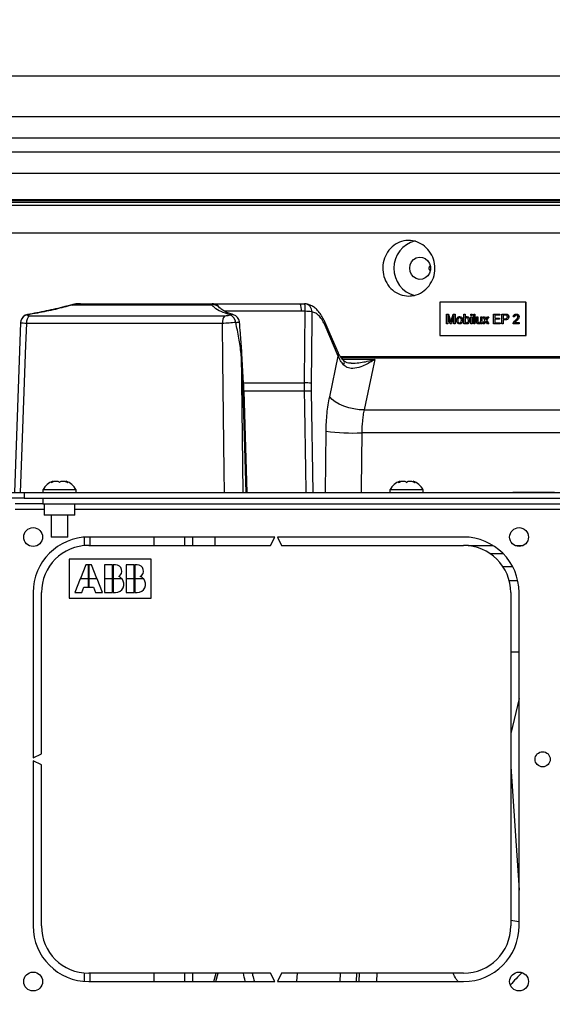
# Model space of a CAD drawing. Extents: x 0 to 8410, y 0 to 5940.
# Tile 92 of 212: x 6778 to 6970, y 1844 to 2199. Entities that reach past the tile are written whole.
import ezdxf

# ---------------------------------------------------------------- set-up
doc = ezdxf.new("R2010")
doc.units = 0
doc.header["$LTSCALE"] = 10
doc.layers.get('0').update_dxf_attribs({"linetype": 'CONTINUOUS'})
doc.styles.add('SLDTEXTSTYLE0', font='TXT', dxfattribs={"width": 0.605})
doc.dimstyles.new('SLDDIMSTYLE1', dxfattribs={"dimtxt": 50, "dimasz": 50, "dimexe": 0, "dimexo": 0.0625, "dimgap": 12.5, "dimtad": 1, "dimdec": 1, "dimrnd": 1e-09, "dimzin": 12, "dimtxsty": 'SLDTEXTSTYLE0', "dimsah": 1, "dimcen": 0.09, "dimazin": 3, "dimtfac": 1, "dimtofl": 0, "dimtmove": 0, "dimatfit": 3, "dimtolj": 1, "dimtzin": 12})

# ---------------------------------------------------------------- blocks, each defined once
blk = doc.blocks.new('_D_6')
at = {"color": 7, "linetype": 'CONTINUOUS'}
for p, q in [((6267.77, 2658.22), (6267.77, 1577.39)), ((7797.78, 2658.22), (7797.78, 1577.39)), ((6267.77, 1592.39), (7797.78, 1592.39))]:
    blk.add_line(p, q, dxfattribs=at)
for points in [[(6267.77, 1592.39), (6317.77, 1584.89), (6317.77, 1599.89)], [(7797.78, 1592.39), (7747.78, 1599.89), (7747.78, 1584.89)]]:
    blk.add_solid(points, dxfattribs=at)
at = {"color": 7, "linetype": 'CONTINUOUS', "insert": (6956.39, 1656.84), "char_height": 50, "attachment_point": 1, "rotation": 360, "style": 'SLDTEXTSTYLE0'}
blk.add_mtext('1530', dxfattribs=at)
blk = doc.blocks.new('_D_9')
at = {"color": 7, "linetype": 'CONTINUOUS'}
for p, q in [((6664.78, 2211.09), (6664.78, 2163.24)), ((7032.78, 2190.57), (7032.78, 2163.24)), ((6664.78, 2178.24), (6305.34, 2178.24)), ((7032.78, 2178.24), (6664.78, 2178.24))]:
    blk.add_line(p, q, dxfattribs=at)
for points in [[(6664.78, 2178.24), (6714.78, 2170.74), (6714.78, 2185.74)], [(7032.78, 2178.24), (6982.78, 2185.74), (6982.78, 2170.74)]]:
    blk.add_solid(points, dxfattribs=at)
at = {"color": 7, "linetype": 'CONTINUOUS', "char_height": 50, "attachment_point": 1, "style": 'SLDTEXTSTYLE0'}
for s, insert in [('368', (6305.34, 2396.17)), ('(4x M10', (6305.34, 2319.43)), ('view E-E)', (6305.34, 2242.7))]:
    blk.add_mtext(s, dxfattribs=dict(at, insert=insert))

msp = doc.modelspace()

# ---------------------------------------------------------------- linework, layer by layer
at = {"color": 8, "linetype": 'CONTINUOUS'}
for p, q in [((6762.23, 2163.72), (7307.78, 2163.72)), ((7313.71, 2155.99), (6756.25, 2155.99)), ((6737.06, 2151), (7332.35, 2151)), ((7338.28, 2143.27), (6730.07, 2143.27)), ((7357.65, 2131.65), (6713.28, 2131.65)), ((7344.35, 2132.81), (6726.38, 2132.81)), ((6735.86, 2133.44), (7329.69, 2133.44)), ((7366.78, 2121.69), (6698.78, 2121.69)), ((6800.31, 2096.35), (6797.31, 2095.85)), ((6847.72, 2095.85), (6797.31, 2095.85)), ((6782.05, 2092.02), (6852.28, 2092.02)), ((6879.85, 2093.61), (6852.1, 2093.61)), ((6851.42, 2089.25), (6780.85, 2089.25)), ((6893.19, 2077.47), (6888.42, 2088.45)), ((6933.55, 2090.15), (6933.58, 2090.15)), ((6943.37, 2090.27), (6943.41, 2090.27)), ((6946.16, 2091.04), (6946.2, 2091.04)), ((6858.21, 2078.37), (6858.86, 2028.35)), ((6858.84, 2067.69), (6858.21, 2078.37)), ((6890.08, 2062.85), (6893.19, 2077.47)), ((6894.62, 2076.4), (6906.34, 2076.31)), ((6858.97, 2064.83), (6858.84, 2067.69)), ((6859.08, 2067.87), (6881.01, 2067.87)), ((6860.06, 2028.35), (6858.97, 2064.83)), ((6881.02, 2064.83), (6859.18, 2064.83)), ((6883.42, 2064.83), (6884.06, 2028.35)), ((6902.47, 2058.11), (7378.06, 2058.11)), ((6888.52, 2028.35), (6888.78, 2050.47)), ((7380.66, 2049.86), (6901.65, 2049.86)), ((6780, 2028.35), (6780, 2026.35)), ((6786.78, 2026.35), (6786.78, 2024.35)), ((6776.78, 2022.35), (6787.25, 2022.35)), ((6798.3, 2022.35), (7267.25, 2022.35)), ((6801.65, 2012.29), (6801.65, 2009.28)), ((6803.78, 2009.35), (6803.78, 2012.35)), ((6837.78, 2012.35), (6837.78, 2009.35)), ((6939.91, 2009.27), (6948.94, 2009.27)), ((6956.83, 2009.27), (6959.72, 2009.27)), ((6956, 2001.61), (6952.53, 2001.61)), ((6958.28, 1954.29), (6955.28, 1941.65)), ((6955.28, 1929.71), (6958.28, 1885.22)), ((6801.65, 1855.43), (6801.65, 1852.42)), ((6803.78, 1852.35), (6803.78, 1855.35)), ((6837.78, 1855.35), (6837.78, 1852.35)), ((6848.35, 1852.35), (6849.21, 1855.35)), ((6878.41, 1855.35), (6878.18, 1852.35)), ((6893.83, 1852.35), (6893.97, 1855.35)), ((6899.75, 1855.35), (6899.61, 1852.35)), ((6900.65, 1852.35), (6900.79, 1855.35)), ((6907.06, 1855.35), (6906.92, 1852.35))]:
    msp.add_line(p, q, dxfattribs=at)
at = {"color": 7, "linetype": 'CONTINUOUS'}
for p, q in [((6732.64, 2133.85), (7338.28, 2133.85)), ((6727.24, 2132.85), (7343.48, 2132.85)), ((6925.83, 2109.2), (6925.83, 2109)), ((6926.11, 2109.7), (6926.04, 2109.7)), ((6926.25, 2109.96), (6926.11, 2109.7)), ((6926.04, 2108.5), (6926.11, 2108.5)), ((6926.11, 2108.5), (6926.25, 2108.26)), ((6926.24, 2108.24), (6926.35, 2108.5)), ((6797, 2095.88), (6797.03, 2095.89)), ((6800.31, 2096.35), (6847.75, 2096.35)), ((6847.75, 2096.35), (6879.43, 2096.35)), ((6879.43, 2096.35), (6881.02, 2096.33)), ((6881.04, 2096.33), (6881.02, 2096.33)), ((6929.72, 2096.85), (6929.72, 2084.85)), ((6960.72, 2096.85), (6929.72, 2096.85)), ((6960.72, 2084.85), (6960.72, 2096.85)), ((6960.72, 2096.85), (6960.83, 2096.85)), ((6960.83, 2084.85), (6960.83, 2096.85)), ((6781.28, 2092.44), (6781.28, 2092.44)), ((6855.49, 2092.34), (6855.4, 2092.37)), ((6932.11, 2089.1), (6932.11, 2092.6)), ((6932.11, 2092.6), (6932.81, 2092.6)), ((6933.45, 2089.1), (6932.58, 2092.06)), ((6932.58, 2092.06), (6932.58, 2089.1)), ((6932.61, 2091.95), (6932.61, 2089.1)), ((6932.81, 2092.6), (6933.55, 2090.15)), ((6932.81, 2092.6), (6932.85, 2092.6)), ((6932.85, 2092.6), (6933.58, 2090.15)), ((6933.86, 2090.19), (6934.59, 2092.6)), ((6934.81, 2092.06), (6933.94, 2089.1)), ((6934.81, 2091.95), (6933.97, 2089.1)), ((6934.59, 2092.6), (6935.28, 2092.6)), ((6934.81, 2089.1), (6934.81, 2092.06)), ((6935.28, 2092.6), (6935.28, 2089.1)), ((6935.28, 2092.6), (6935.31, 2092.6)), ((6935.31, 2092.6), (6935.31, 2089.1)), ((6936.84, 2091.71), (6936.87, 2091.71)), ((6938.4, 2089.1), (6938.4, 2092.6)), ((6938.4, 2092.6), (6938.82, 2092.6)), ((6938.82, 2092.6), (6938.82, 2091.31)), ((6938.82, 2092.6), (6938.85, 2092.6)), ((6938.85, 2092.6), (6938.85, 2091.31)), ((6939.46, 2091.71), (6939.5, 2091.71)), ((6940.93, 2092.15), (6940.93, 2092.6)), ((6940.93, 2092.6), (6941.35, 2092.6)), ((6941.35, 2092.15), (6940.93, 2092.15)), ((6940.93, 2089.1), (6940.93, 2091.66)), ((6940.93, 2091.66), (6941.35, 2091.66)), ((6941.35, 2092.6), (6941.35, 2092.15)), ((6941.35, 2092.6), (6941.38, 2092.6)), ((6941.35, 2092.15), (6941.38, 2092.15)), ((6941.35, 2091.66), (6941.35, 2089.1)), ((6941.35, 2091.66), (6941.38, 2091.66)), ((6941.38, 2092.6), (6941.38, 2092.15)), ((6941.38, 2091.66), (6941.38, 2089.1)), ((6941.94, 2089.1), (6941.94, 2092.6)), ((6941.94, 2092.6), (6942.36, 2092.6)), ((6942.36, 2092.6), (6942.36, 2089.1)), ((6942.36, 2092.6), (6942.39, 2092.6)), ((6942.39, 2092.6), (6942.39, 2089.1)), ((6942.95, 2090.08), (6942.95, 2091.66)), ((6942.95, 2091.66), (6943.37, 2091.66)), ((6943.37, 2091.66), (6943.37, 2090.27)), ((6943.37, 2091.66), (6943.41, 2091.66)), ((6943.41, 2091.66), (6943.41, 2090.27)), ((6944.47, 2090.32), (6944.47, 2091.66)), ((6944.47, 2091.66), (6944.89, 2091.66)), ((6944.89, 2091.66), (6944.89, 2089.1)), ((6944.89, 2091.66), (6944.92, 2091.66)), ((6944.92, 2091.66), (6944.92, 2089.1)), ((6946.07, 2090.38), (6945.27, 2091.66)), ((6945.27, 2091.66), (6945.78, 2091.66)), ((6945.78, 2091.66), (6946.16, 2091.04)), ((6945.78, 2091.66), (6945.81, 2091.66)), ((6945.81, 2091.66), (6946.2, 2091.04)), ((6946.49, 2091.02), (6946.91, 2091.66)), ((6947.42, 2091.66), (6946.58, 2090.38)), ((6947.45, 2091.66), (6946.61, 2090.38)), ((6946.91, 2091.66), (6947.42, 2091.66)), ((6947.42, 2091.66), (6947.45, 2091.66)), ((6949.06, 2089.1), (6949.06, 2092.6)), ((6949.06, 2092.6), (6951.38, 2092.6)), ((6951.38, 2092.2), (6949.53, 2092.2)), ((6949.53, 2092.2), (6949.53, 2091.12)), ((6949.53, 2091.12), (6951.26, 2091.12)), ((6949.56, 2092.2), (6949.56, 2091.12)), ((6951.26, 2091.12), (6951.26, 2090.72)), ((6951.26, 2091.12), (6951.29, 2091.12)), ((6951.29, 2091.12), (6951.29, 2090.72)), ((6951.38, 2092.6), (6951.38, 2092.2)), ((6951.38, 2092.6), (6951.42, 2092.6)), ((6951.38, 2092.2), (6951.42, 2092.2)), ((6951.42, 2092.6), (6951.42, 2092.2)), ((6952.1, 2089.1), (6952.1, 2092.6)), ((6952.1, 2092.6), (6953.31, 2092.6)), ((6953.35, 2092.2), (6952.56, 2092.2)), ((6952.56, 2092.2), (6952.56, 2090.94)), ((6952.6, 2092.2), (6952.6, 2090.94)), ((6953.31, 2092.6), (6953.34, 2092.6)), ((6953.8, 2092.57), (6953.83, 2092.57)), ((6954.55, 2091.6), (6954.58, 2091.6)), ((6956.61, 2091.57), (6956.19, 2091.62)), ((6956.61, 2091.57), (6956.65, 2091.57)), ((6957.25, 2092.6), (6957.28, 2092.6)), ((6958.26, 2091.64), (6958.29, 2091.64)), ((6778.76, 2089.56), (6776.52, 2028.35)), ((6778.87, 2090.16), (6778.76, 2089.57)), ((6778.8, 2089.56), (6778.77, 2089.59)), ((6932.58, 2089.1), (6932.11, 2089.1)), ((6932.58, 2089.1), (6932.61, 2089.1)), ((6933.94, 2089.1), (6933.45, 2089.1)), ((6933.94, 2089.1), (6933.97, 2089.1)), ((6935.28, 2089.1), (6934.81, 2089.1)), ((6935.28, 2089.1), (6935.31, 2089.1)), ((6936.16, 2090.38), (6936.2, 2090.38)), ((6936.84, 2089.06), (6936.87, 2089.06)), ((6937.93, 2090.42), (6937.97, 2090.42)), ((6938.82, 2089.1), (6938.4, 2089.1)), ((6938.82, 2090.4), (6938.85, 2090.4)), ((6938.82, 2089.49), (6938.82, 2089.1)), ((6938.82, 2089.1), (6938.85, 2089.1)), ((6938.85, 2089.49), (6938.85, 2089.1)), ((6938.93, 2089.78), (6938.96, 2089.78)), ((6939.46, 2089.06), (6939.5, 2089.06)), ((6940.46, 2090.42), (6940.5, 2090.42)), ((6941.35, 2089.1), (6940.93, 2089.1)), ((6941.35, 2089.1), (6941.38, 2089.1)), ((6942.36, 2089.1), (6941.94, 2089.1)), ((6942.36, 2089.1), (6942.39, 2089.1)), ((6943.4, 2089.82), (6943.43, 2089.82)), ((6943.74, 2089.06), (6943.77, 2089.06)), ((6944.47, 2089.1), (6944.47, 2089.52)), ((6944.89, 2089.1), (6944.47, 2089.1)), ((6944.89, 2089.1), (6944.92, 2089.1)), ((6945.23, 2089.1), (6946.07, 2090.38)), ((6945.73, 2089.1), (6945.23, 2089.1)), ((6946.32, 2089.99), (6945.73, 2089.1)), ((6945.73, 2089.1), (6945.77, 2089.1)), ((6946.33, 2089.96), (6945.77, 2089.1)), ((6946.41, 2089.85), (6946.32, 2089.99)), ((6946.87, 2089.1), (6946.41, 2089.85)), ((6946.58, 2090.38), (6947.38, 2089.1)), ((6946.58, 2090.38), (6946.61, 2090.38)), ((6946.61, 2090.38), (6947.41, 2089.1)), ((6947.38, 2089.1), (6946.87, 2089.1)), ((6947.38, 2089.1), (6947.41, 2089.1)), ((6951.47, 2089.1), (6949.06, 2089.1)), ((6951.26, 2090.72), (6949.53, 2090.72)), ((6949.53, 2090.72), (6949.53, 2089.51)), ((6949.53, 2089.51), (6951.47, 2089.51)), ((6949.56, 2090.72), (6949.56, 2089.51)), ((6951.26, 2090.72), (6951.29, 2090.72)), ((6951.47, 2089.51), (6951.47, 2089.1)), ((6951.47, 2089.51), (6951.5, 2089.51)), ((6951.47, 2089.1), (6951.5, 2089.1)), ((6951.5, 2089.51), (6951.5, 2089.1)), ((6952.56, 2089.1), (6952.1, 2089.1)), ((6952.56, 2090.94), (6953.36, 2090.94)), ((6953.37, 2090.54), (6952.56, 2090.54)), ((6952.56, 2090.54), (6952.56, 2089.1)), ((6952.56, 2089.1), (6952.6, 2089.1)), ((6952.6, 2090.54), (6952.6, 2089.1)), ((6953.37, 2090.54), (6953.4, 2090.54)), ((6958.3, 2089.1), (6956.15, 2089.1)), ((6956.69, 2089.55), (6958.3, 2089.55)), ((6957.34, 2090.2), (6957.38, 2090.2)), ((6958.3, 2089.55), (6958.3, 2089.1)), ((6958.3, 2089.55), (6958.33, 2089.55)), ((6958.3, 2089.1), (6958.33, 2089.1)), ((6958.33, 2089.55), (6958.33, 2089.1)), ((6929.72, 2084.85), (6960.72, 2084.85)), ((6960.72, 2084.85), (6960.83, 2084.85)), ((6859.1, 2067.79), (6858.47, 2078.47)), ((6893.82, 2077.35), (7032.78, 2077.35)), ((6894.21, 2076.85), (7367.24, 2076.85)), ((6860.33, 2028.35), (6859.23, 2064.84)), ((6790.46, 2032.27), (6790.46, 2032.5)), ((6795.09, 2032.5), (6795.09, 2032.28)), ((6915.46, 2032.27), (6915.46, 2032.5)), ((6920.09, 2032.5), (6920.09, 2032.28)), ((6769.78, 2028.35), (6780, 2028.35)), ((6780, 2028.35), (7285.56, 2028.35)), ((6786.78, 2029.35), (6786.78, 2028.35)), ((6798.78, 2029.35), (6786.78, 2029.35)), ((6798.78, 2028.35), (6798.78, 2029.35)), ((6911.78, 2029.35), (6911.78, 2028.35)), ((6923.78, 2029.35), (6911.78, 2029.35)), ((6923.78, 2028.35), (6923.78, 2029.35)), ((6956.03, 2028.5), (6956.03, 2028.35)), ((6956.03, 2028.5), (6971.03, 2028.5)), ((6780, 2026.35), (6769.78, 2026.35)), ((6786.78, 2024.35), (6776.78, 2024.35)), ((6780, 2026.35), (7285.56, 2026.35)), ((6786.78, 2026.35), (7278.78, 2026.35)), ((6786.78, 2024.35), (7278.78, 2024.35)), ((6787.25, 2024.35), (6787.25, 2020.27)), ((6798.3, 2020.27), (6798.3, 2024.35)), ((6798.3, 2020.27), (6787.25, 2020.27)), ((6789.78, 2020.27), (6789.78, 2012.35)), ((6795.78, 2012.35), (6795.78, 2020.27)), ((6795.78, 2012.35), (6789.78, 2012.35)), ((6870.28, 2012.35), (6803.28, 2012.35)), ((6826.83, 2009.35), (6826.83, 2012.35)), ((6840.83, 2009.35), (6840.83, 2012.35)), ((6848.78, 2009.35), (6848.78, 2012.35)), ((6868.78, 2009.35), (6870.28, 2012.35)), ((6938.28, 2012.35), (6871.28, 2012.35)), ((6871.28, 2012.35), (6872.78, 2009.35)), ((6803.28, 2009.35), (6868.78, 2009.35)), ((6872.78, 2009.35), (6938.28, 2009.35)), ((6952.56, 2006.35), (6947.92, 2006.35)), ((6825.78, 2004.35), (6796.28, 2004.35)), ((6796.28, 2004.35), (6796.28, 1990.35)), ((6825.78, 1990.35), (6825.78, 2004.35)), ((6802.28, 2002.35), (6800.32, 1997.45)), ((6803.18, 2002.35), (6802.28, 2002.35)), ((6803.18, 1997.45), (6803.18, 2002.35)), ((6803.38, 2002.35), (6803.38, 1997.45)), ((6804.28, 2002.35), (6803.38, 2002.35)), ((6806.24, 1997.45), (6804.28, 2002.35)), ((6811.88, 2002.35), (6808.98, 2002.35)), ((6808.98, 2002.35), (6808.98, 1997.45)), ((6811.88, 1997.45), (6811.88, 2002.35)), ((6812.98, 2002.35), (6812.08, 2002.35)), ((6812.08, 2002.35), (6812.08, 1997.45)), ((6819.68, 2002.35), (6816.78, 2002.35)), ((6816.78, 2002.35), (6816.78, 1997.45)), ((6819.68, 1997.45), (6819.68, 2002.35)), ((6820.78, 2002.35), (6819.88, 2002.35)), ((6819.88, 2002.35), (6819.88, 1997.45)), ((6800.24, 1997.25), (6798.28, 1992.35)), ((6803.18, 1997.25), (6800.24, 1997.25)), ((6800.32, 1997.45), (6803.18, 1997.45)), ((6803.18, 1994.25), (6803.18, 1997.25)), ((6803.38, 1997.45), (6806.24, 1997.45)), ((6803.38, 1997.25), (6803.38, 1994.25)), ((6806.32, 1997.25), (6803.38, 1997.25)), ((6808.28, 1992.35), (6806.32, 1997.25)), ((6808.98, 1997.45), (6811.88, 1997.45)), ((6808.98, 1997.25), (6808.98, 1992.35)), ((6811.88, 1997.25), (6808.98, 1997.25)), ((6811.88, 1992.35), (6811.88, 1997.25)), ((6812.08, 1997.45), (6815.12, 1997.45)), ((6815.3, 1997.25), (6812.08, 1997.25)), ((6812.08, 1997.25), (6812.08, 1992.35)), ((6816.78, 1997.45), (6819.68, 1997.45)), ((6819.68, 1997.25), (6816.78, 1997.25)), ((6816.78, 1997.25), (6816.78, 1992.35)), ((6819.68, 1992.35), (6819.68, 1997.25)), ((6819.88, 1997.45), (6822.92, 1997.45)), ((6819.88, 1997.25), (6819.88, 1992.35)), ((6823.1, 1997.25), (6819.88, 1997.25)), ((6957.71, 1996.57), (6954.57, 1996.57)), ((6783.28, 1992.35), (6783.28, 1932.85)), ((6786.28, 1934.35), (6786.28, 1992.35)), ((6798.28, 1992.35), (6800.78, 1992.35)), ((6800.78, 1992.35), (6801.54, 1994.25)), ((6801.54, 1994.25), (6803.18, 1994.25)), ((6803.38, 1994.25), (6805.02, 1994.25)), ((6805.02, 1994.25), (6805.78, 1992.35)), ((6805.78, 1992.35), (6808.28, 1992.35)), ((6808.98, 1992.35), (6811.88, 1992.35)), ((6812.08, 1992.35), (6812.98, 1992.35)), ((6816.78, 1992.35), (6819.68, 1992.35)), ((6819.88, 1992.35), (6820.78, 1992.35)), ((6955.28, 1992.35), (6955.28, 1872.35)), ((6958.28, 1872.35), (6958.28, 1992.35)), ((6796.28, 1990.35), (6825.78, 1990.35)), ((6955.28, 1971.07), (6958.2, 1971.07)), ((6783.28, 1932.85), (6786.28, 1934.35)), ((6786.28, 1930.35), (6783.28, 1931.85)), ((6783.28, 1931.85), (6783.28, 1872.35)), ((6786.28, 1872.35), (6786.28, 1930.35)), ((6868.78, 1855.35), (6803.28, 1855.35)), ((6826.83, 1852.35), (6826.83, 1855.35)), ((6840.83, 1852.35), (6840.83, 1855.35)), ((6849.07, 1852.35), (6849.93, 1855.35)), ((6870.28, 1852.35), (6868.78, 1855.35)), ((6872.78, 1855.35), (6871.28, 1852.35)), ((6938.28, 1855.35), (6872.78, 1855.35)), ((6803.28, 1852.35), (6870.28, 1852.35)), ((6871.28, 1852.35), (6938.28, 1852.35))]:
    msp.add_line(p, q, dxfattribs=at)
at = {"color": 7, "linetype": 'CONTINUOUS', "flags": 128}
for points in [[(6918.89, 2109.1), (6919.05, 2110.28), (6919.54, 2111.36), (6920.3, 2112.23), (6921.27, 2112.83), (6922.36, 2113.09), (6923.48, 2113), (6924.52, 2112.57), (6925.4, 2111.82), (6926.03, 2110.84), (6926.36, 2109.7), (6926.36, 2108.51), (6926.03, 2107.37), (6925.4, 2106.38), (6924.52, 2105.64), (6923.48, 2105.2), (6922.36, 2105.11), (6921.27, 2105.38), (6920.3, 2105.98), (6919.54, 2106.85), (6919.05, 2107.92), (6918.89, 2109.1)], [(6893.21, 2078.59), (6889.87, 2086.27), (6888.44, 2089.57)]]:
    msp.add_lwpolyline(points, dxfattribs=at)
at = {"color": 8, "linetype": 'CONTINUOUS', "flags": 128}
for points in [[(6797.03, 2095.89), (6797.09, 2095.9), (6797.31, 2095.85)], [(6781.28, 2092.44), (6781.27, 2092.43), (6781.22, 2092.33)], [(6780.85, 2089.25), (6780.56, 2081.36), (6779.09, 2041.39), (6778.61, 2028.35)], [(6852.24, 2028.35), (6852.13, 2036.08), (6851.6, 2076.06), (6851.42, 2089.25)], [(6858.47, 2078.47), (6858.46, 2078.46), (6858.43, 2078.43), (6858.34, 2078.4), (6858.21, 2078.37)], [(6895.11, 2074.33), (6895.28, 2074.76), (6895.36, 2075.15), (6895.33, 2075.48), (6895.21, 2075.73), (6895.19, 2075.75)], [(6906.34, 2076.31), (6905.62, 2072.93), (6902.47, 2058.11)], [(6859.1, 2067.79), (6859.1, 2067.78), (6859.06, 2067.75), (6858.97, 2067.72), (6858.84, 2067.69)], [(6902.47, 2058.11), (6900.65, 2058.2), (6898.78, 2058.46), (6896.92, 2058.89), (6895.15, 2059.47), (6893.53, 2060.19), (6892.11, 2061.01), (6890.94, 2061.91), (6890.08, 2062.85)], [(6901.65, 2049.86), (6901.4, 2029.94), (6901.38, 2028.35)]]:
    msp.add_lwpolyline(points, dxfattribs=at)
at = {"color": 7, "linetype": 'CONTINUOUS'}
for centre, radius in [((6783.28, 2012.35), 3.4), ((6958.28, 2012.35), 3.4), ((6966.78, 1932.35), 2.73), ((6783.28, 1852.35), 3.4), ((6958.28, 1852.35), 3.4)]:
    msp.add_circle(centre, radius, dxfattribs=at)
for centre, radius, start, end in [((6923.07, 2109.35), 9.83, 103.2074, 181.4239), ((6923.08, 2108.86), 9.84, 178.5969, 255.8596), ((6880.97, 2093.33), 3, 83.4542, 88.6417), ((6781.76, 2089.48), 3, 99.3264, 166.5188), ((6854.6, 2089.48), 3, 5.3733, 74.4561), ((6792.9, 2025.95), 7, 110.6255, 150.9503), ((6792.66, 2025.95), 7, 29.0497, 69.4006), ((6917.9, 2025.95), 7, 110.6255, 150.9503), ((6917.66, 2025.95), 7, 29.0497, 69.4006), ((6803.28, 1992.35), 20, 90, 180), ((6938.28, 1992.35), 20, 0, 90), ((6803.28, 1992.35), 17, 90, 180), ((6938.28, 1992.35), 17, 0, 90), ((6812.98, 2000.1), 2.25, 299.3847, 90), ((6820.78, 2000.1), 2.25, 299.3847, 90), ((6812.98, 1995.35), 3, 270, 39.2965), ((6812.98, 1995.35), 3, 44.427, 68.4075), ((6820.78, 1995.35), 3, 270, 39.2965), ((6820.78, 1995.35), 3, 44.427, 68.4075), ((6803.28, 1872.35), 20, 180, 270), ((6803.28, 1872.35), 17, 180, 270), ((6938.28, 1872.35), 17, 270, 0), ((6938.28, 1872.35), 20, 270, 0)]:
    msp.add_arc(centre, radius, start, end, dxfattribs=at)
at = {"color": 8, "linetype": 'CONTINUOUS'}
for centre, radius, start, end in [((6848.29, 2093.08), 2.83, 36.4687, 101.5953), ((6874.81, 2094.24), 5.08, 352.8988, 24.5509), ((6874.47, 2094.41), 6.84, 353.1332, 16.2949), ((6880.88, 2093.52), 2.82, 357.7458, 81.2666), ((6781.65, 2089.47), 2.89, 98.5703, 166.117), ((6784.11, 2089.49), 3.26, 129.2106, 184.2464), ((6855.29, 2089.57), 3.88, 140.8778, 184.7173), ((6854.87, 2090.43), 2.01, 74.7368, 109.2644), ((6852.56, 2088.98), 3.73, 9.391, 63.7817), ((6881.26, 2077.26), 16.34, 81.4176, 89.9984), ((6855.07, 2104.04), 14.5, 274.6418, 279.9894), ((6887.09, 2089.03), 1.46, 336.5398, 20.9307), ((6891.86, 2078.05), 1.45, 336.5097, 21.7266), ((6880.99, 2051.81), 16.06, 81.3444, 89.9136), ((6858.84, 2070.89), 6.07, 271.213, 273.7071), ((6882.22, 2006.69), 58.15, 88.8217, 91.1783), ((6898.68, 2123.44), 73.64, 262.2683, 272.3066), ((6953.75, 1853.43), 20.92, 77.5041, 85.8176), ((7004.22, 1808.33), 65.11, 133.4985, 138.9463)]:
    msp.add_arc(centre, radius, start, end, dxfattribs=at)
at = {"color": 7, "linetype": 'CONTINUOUS'}
for points, knots in [([(6918.54, 2099.1), (6917.49, 2099.21), (6915.38, 2099.43), (6912.58, 2101.16), (6910.46, 2103.69), (6909.25, 2106.86), (6909.08, 2110.28), (6909.97, 2113.56), (6911.83, 2116.34), (6914.44, 2118.31), (6917.53, 2119.24), (6920.74, 2119.02), (6923.71, 2117.69), (6926.11, 2115.39), (6927.66, 2112.38), (6928.17, 2109), (6927.59, 2105.63), (6925.99, 2102.66), (6923.55, 2100.42), (6920.92, 2099.26), (6919.2, 2099.15), (6918.54, 2099.1)], [0, 0, 0, 0, 0.053672, 0.107344, 0.161031, 0.214728, 0.268408, 0.322071, 0.375743, 0.429436, 0.48313, 0.536802, 0.590466, 0.644145, 0.697842, 0.751529, 0.805196, 0.858862, 0.91255, 0.966246, 1, 1, 1, 1]), ([(6926.04, 2109.7), (6926.03, 2109.7), (6926.01, 2109.7), (6925.96, 2109.66), (6925.9, 2109.56), (6925.85, 2109.43), (6925.83, 2109.3), (6925.83, 2109.22), (6925.83, 2109.2)], [0, 0, 0, 0, 0.072502, 0.284689, 0.49729, 0.711888, 0.927289, 1, 1, 1, 1]), ([(6925.83, 2109), (6925.83, 2108.95), (6925.84, 2108.83), (6925.88, 2108.69), (6925.94, 2108.57), (6925.99, 2108.51), (6926.02, 2108.51), (6926.04, 2108.5)], [0, 0, 0, 0, 0.213904, 0.428016, 0.643181, 0.858394, 1, 1, 1, 1]), ([(6796.99, 2095.91), (6796.23, 2095.7), (6794.41, 2095.2), (6791.4, 2094.46), (6788.01, 2093.71), (6784.63, 2093.03), (6782.39, 2092.65), (6781.28, 2092.45)], [0, 0, 0, 0, 0.151818, 0.36623, 0.580415, 0.793329, 1, 1, 1, 1]), ([(6800.29, 2096.34), (6800.2, 2096.34), (6799.5, 2096.36), (6798.4, 2096.24), (6797.43, 2095.97), (6797.03, 2095.86)], [0, 0, 0, 0, 0.088727, 0.635244, 1, 1, 1, 1]), ([(6850.55, 2094.78), (6850.5, 2094.84), (6850.33, 2095.08), (6849.99, 2095.45), (6849.39, 2095.92), (6848.69, 2096.23), (6848.1, 2096.39), (6847.78, 2096.34), (6847.75, 2096.34)], [0, 0, 0, 0, 0.107055, 0.387685, 0.574375, 0.770248, 0.977896, 1, 1, 1, 1]), ([(6855.49, 2092.39), (6855.14, 2092.49), (6854.21, 2092.75), (6853.02, 2093.22), (6851.91, 2093.76), (6851.15, 2094.27), (6850.74, 2094.65), (6850.65, 2094.77), (6850.63, 2094.81)], [0, 0, 0, 0, 0.125614, 0.326158, 0.525378, 0.722297, 0.917211, 1, 1, 1, 1]), ([(6888.43, 2089.54), (6888.25, 2089.95), (6887.79, 2091.01), (6886.9, 2092.48), (6885.8, 2093.9), (6884.61, 2094.98), (6883.4, 2095.72), (6882.26, 2096.18), (6881.52, 2096.26), (6881.22, 2096.29)], [0, 0, 0, 0, 0.112273, 0.29048, 0.472869, 0.629224, 0.774909, 0.909815, 1, 1, 1, 1]), ([(6935.74, 2090.38), (6935.75, 2090.6), (6935.77, 2090.99), (6936, 2091.29), (6936.1, 2091.42)], [0, 0, 0, 0, 0.560959, 1, 1, 1, 1]), ([(6936.1, 2091.42), (6936.23, 2091.52), (6936.45, 2091.68), (6936.72, 2091.7), (6936.84, 2091.71)], [0, 0, 0, 0, 0.559034, 1, 1, 1, 1]), ([(6936.84, 2091.3), (6936.76, 2091.29), (6936.61, 2091.28), (6936.4, 2091.15), (6936.19, 2090.86), (6936.17, 2090.58), (6936.16, 2090.38)], [0, 0, 0, 0, 0.1871333, 0.3740148, 0.5611006, 1, 1, 1, 1]), ([(6936.87, 2091.3), (6936.8, 2091.29), (6936.64, 2091.28), (6936.44, 2091.15), (6936.23, 2090.86), (6936.21, 2090.58), (6936.2, 2090.38)], [0, 0, 0, 0, 0.187138, 0.374019, 0.561101, 1, 1, 1, 1]), ([(6936.84, 2091.71), (6937.01, 2091.69), (6937.36, 2091.64), (6937.73, 2091.29), (6937.91, 2090.85), (6937.93, 2090.56), (6937.93, 2090.42)], [0, 0, 0, 0, 0.279556, 0.558602, 0.778993, 1, 1, 1, 1]), ([(6937.51, 2090.4), (6937.51, 2090.52), (6937.5, 2090.76), (6937.35, 2091.07), (6937.11, 2091.27), (6936.93, 2091.29), (6936.84, 2091.3)], [0, 0, 0, 0, 0.281068, 0.560312, 0.780173, 1, 1, 1, 1]), ([(6936.87, 2091.71), (6937.05, 2091.69), (6937.39, 2091.64), (6937.77, 2091.29), (6937.95, 2090.85), (6937.96, 2090.56), (6937.97, 2090.42)], [0, 0, 0, 0, 0.279552, 0.5586, 0.778992, 1, 1, 1, 1]), ([(6938.82, 2091.31), (6938.91, 2091.44), (6939.09, 2091.66), (6939.35, 2091.69), (6939.46, 2091.71)], [0, 0, 0, 0, 0.559682, 1, 1, 1, 1]), ([(6939.44, 2091.3), (6939.37, 2091.29), (6939.22, 2091.27), (6939.04, 2091.13), (6938.85, 2090.85), (6938.83, 2090.59), (6938.82, 2090.4)], [0, 0, 0, 0, 0.186651, 0.373608, 0.560865, 1, 1, 1, 1]), ([(6939.47, 2091.3), (6939.4, 2091.29), (6939.25, 2091.27), (6939.07, 2091.13), (6938.88, 2090.85), (6938.86, 2090.59), (6938.85, 2090.4)], [0, 0, 0, 0, 0.186649, 0.373607, 0.560862, 1, 1, 1, 1]), ([(6940.04, 2090.38), (6940.03, 2090.6), (6940.01, 2090.92), (6939.77, 2091.2), (6939.59, 2091.29), (6939.49, 2091.3), (6939.44, 2091.3)], [0, 0, 0, 0, 0.4987507, 0.748658, 0.8743042, 1, 1, 1, 1]), ([(6939.46, 2091.71), (6939.63, 2091.68), (6939.96, 2091.63), (6940.39, 2091.15), (6940.44, 2090.7), (6940.46, 2090.42)], [0, 0, 0, 0, 0.28031, 0.559793, 1, 1, 1, 1]), ([(6939.5, 2091.71), (6939.66, 2091.68), (6939.99, 2091.63), (6940.42, 2091.15), (6940.47, 2090.7), (6940.5, 2090.42)], [0, 0, 0, 0, 0.280313, 0.559795, 1, 1, 1, 1]), ([(6953.31, 2092.6), (6953.4, 2092.6), (6953.56, 2092.6), (6953.73, 2092.58), (6953.8, 2092.57)], [0, 0, 0, 0, 0.56009, 1, 1, 1, 1]), ([(6953.34, 2092.6), (6953.43, 2092.6), (6953.6, 2092.6), (6953.76, 2092.58), (6953.83, 2092.57)], [0, 0, 0, 0, 0.560097, 1, 1, 1, 1]), ([(6953.73, 2092.17), (6953.66, 2092.18), (6953.53, 2092.2), (6953.41, 2092.2), (6953.35, 2092.2)], [0, 0, 0, 0, 0.5595736, 1, 1, 1, 1]), ([(6953.36, 2090.94), (6953.46, 2090.95), (6953.66, 2090.95), (6953.93, 2091.08), (6954.07, 2091.33), (6954.08, 2091.5), (6954.08, 2091.58)], [0, 0, 0, 0, 0.2814, 0.559744, 0.779362, 1, 1, 1, 1]), ([(6954.55, 2091.6), (6954.53, 2091.42), (6954.49, 2091.07), (6954.07, 2090.57), (6953.64, 2090.55), (6953.37, 2090.54)], [0, 0, 0, 0, 0.280741, 0.559703, 1, 1, 1, 1]), ([(6954.58, 2091.6), (6954.56, 2091.42), (6954.53, 2091.07), (6954.11, 2090.57), (6953.67, 2090.55), (6953.4, 2090.54)], [0, 0, 0, 0, 0.280743, 0.559699, 1, 1, 1, 1]), ([(6954.08, 2091.58), (6954.08, 2091.65), (6954.07, 2091.79), (6953.99, 2091.97), (6953.87, 2092.11), (6953.78, 2092.15), (6953.73, 2092.17)], [0, 0, 0, 0, 0.280263, 0.560051, 0.780138, 1, 1, 1, 1]), ([(6953.8, 2092.57), (6953.92, 2092.54), (6954.15, 2092.48), (6954.4, 2092.21), (6954.53, 2091.9), (6954.54, 2091.7), (6954.55, 2091.6)], [0, 0, 0, 0, 0.280007, 0.55891, 0.779401, 1, 1, 1, 1]), ([(6953.83, 2092.57), (6953.95, 2092.54), (6954.19, 2092.48), (6954.43, 2092.21), (6954.56, 2091.9), (6954.57, 2091.7), (6954.58, 2091.6)], [0, 0, 0, 0, 0.280008, 0.558906, 0.779401, 1, 1, 1, 1]), ([(6956.19, 2091.62), (6956.22, 2091.77), (6956.26, 2092.08), (6956.55, 2092.42), (6956.9, 2092.58), (6957.13, 2092.6), (6957.25, 2092.6)], [0, 0, 0, 0, 0.280241, 0.558895, 0.779137, 1, 1, 1, 1]), ([(6957.24, 2092.2), (6957.14, 2092.19), (6956.96, 2092.18), (6956.75, 2092.02), (6956.63, 2091.8), (6956.62, 2091.65), (6956.61, 2091.57)], [0, 0, 0, 0, 0.280416, 0.559504, 0.779367, 1, 1, 1, 1]), ([(6957.27, 2092.2), (6957.18, 2092.19), (6957, 2092.18), (6956.78, 2092.02), (6956.66, 2091.8), (6956.65, 2091.65), (6956.65, 2091.57)], [0, 0, 0, 0, 0.280422, 0.559504, 0.779368, 1, 1, 1, 1]), ([(6956.95, 2090.41), (6957.16, 2090.6), (6957.45, 2090.87), (6957.78, 2091.29), (6957.82, 2091.52), (6957.84, 2091.63)], [0, 0, 0, 0, 0.561315, 0.781381, 1, 1, 1, 1]), ([(6957.84, 2091.63), (6957.82, 2091.72), (6957.8, 2091.9), (6957.63, 2092.09), (6957.43, 2092.19), (6957.3, 2092.19), (6957.24, 2092.2)], [0, 0, 0, 0, 0.27907, 0.558624, 0.779046, 1, 1, 1, 1]), ([(6957.25, 2092.6), (6957.39, 2092.59), (6957.67, 2092.57), (6958.02, 2092.33), (6958.23, 2092), (6958.25, 2091.76), (6958.26, 2091.64)], [0, 0, 0, 0, 0.280487, 0.559639, 0.779743, 1, 1, 1, 1]), ([(6957.28, 2092.6), (6957.42, 2092.59), (6957.71, 2092.57), (6958.05, 2092.33), (6958.26, 2092), (6958.28, 2091.76), (6958.29, 2091.64)], [0, 0, 0, 0, 0.280484, 0.559633, 0.779741, 1, 1, 1, 1]), ([(6958.26, 2091.64), (6958.23, 2091.47), (6958.19, 2091.13), (6957.84, 2090.65), (6957.53, 2090.37), (6957.34, 2090.2)], [0, 0, 0, 0, 0.27873, 0.558828, 1, 1, 1, 1]), ([(6958.29, 2091.64), (6958.27, 2091.47), (6958.22, 2091.13), (6957.87, 2090.65), (6957.57, 2090.37), (6957.38, 2090.2)], [0, 0, 0, 0, 0.27873, 0.558826, 1, 1, 1, 1]), ([(6858.46, 2078.47), (6858.44, 2078.81), (6858.31, 2081.25), (6858.02, 2085.02), (6857.7, 2088.43), (6857.57, 2089.76)], [0, 0, 0, 0, 0.092086, 0.647685, 1, 1, 1, 1]), ([(6933.55, 2090.15), (6933.58, 2090.05), (6933.63, 2089.88), (6933.67, 2089.71), (6933.7, 2089.63)], [0, 0, 0, 0, 0.560009, 1, 1, 1, 1]), ([(6933.58, 2090.15), (6933.61, 2090.05), (6933.65, 2089.9), (6933.7, 2089.75), (6933.71, 2089.69)], [0, 0, 0, 0, 0.633863, 1, 1, 1, 1]), ([(6933.7, 2089.63), (6933.73, 2089.74), (6933.78, 2089.92), (6933.83, 2090.11), (6933.86, 2090.19)], [0, 0, 0, 0, 0.559952, 1, 1, 1, 1]), ([(6936.84, 2089.06), (6936.66, 2089.08), (6936.31, 2089.12), (6935.93, 2089.49), (6935.76, 2089.94), (6935.75, 2090.23), (6935.74, 2090.38)], [0, 0, 0, 0, 0.279614, 0.558374, 0.77886, 1, 1, 1, 1]), ([(6936.16, 2090.38), (6936.17, 2090.26), (6936.18, 2090.01), (6936.32, 2089.69), (6936.56, 2089.49), (6936.75, 2089.47), (6936.84, 2089.46)], [0, 0, 0, 0, 0.2811239, 0.5603769, 0.7801531, 1, 1, 1, 1]), ([(6936.2, 2090.38), (6936.2, 2090.26), (6936.21, 2090.01), (6936.35, 2089.69), (6936.6, 2089.49), (6936.78, 2089.47), (6936.87, 2089.46)], [0, 0, 0, 0, 0.281123, 0.560373, 0.780153, 1, 1, 1, 1]), ([(6937.93, 2090.42), (6937.93, 2090.23), (6937.92, 2089.85), (6937.66, 2089.37), (6937.26, 2089.1), (6936.98, 2089.07), (6936.84, 2089.06)], [0, 0, 0, 0, 0.281038, 0.559515, 0.779604, 1, 1, 1, 1]), ([(6936.84, 2089.46), (6936.92, 2089.47), (6937.07, 2089.48), (6937.27, 2089.62), (6937.48, 2089.91), (6937.5, 2090.2), (6937.51, 2090.4)], [0, 0, 0, 0, 0.187047, 0.373949, 0.56099, 1, 1, 1, 1]), ([(6937.97, 2090.42), (6937.96, 2090.23), (6937.95, 2089.85), (6937.69, 2089.37), (6937.29, 2089.1), (6937.01, 2089.07), (6936.87, 2089.06)], [0, 0, 0, 0, 0.281039, 0.559517, 0.779607, 1, 1, 1, 1]), ([(6938.82, 2090.4), (6938.82, 2090.28), (6938.82, 2090.06), (6938.9, 2089.86), (6938.93, 2089.78)], [0, 0, 0, 0, 0.561074, 1, 1, 1, 1]), ([(6939.46, 2089.06), (6939.39, 2089.06), (6939.24, 2089.08), (6939, 2089.21), (6938.89, 2089.38), (6938.82, 2089.49)], [0, 0, 0, 0, 0.280379, 0.560562, 1, 1, 1, 1]), ([(6938.85, 2090.4), (6938.85, 2090.28), (6938.85, 2090.06), (6938.93, 2089.86), (6938.96, 2089.78)], [0, 0, 0, 0, 0.561076, 1, 1, 1, 1]), ([(6938.93, 2089.78), (6939, 2089.68), (6939.13, 2089.5), (6939.33, 2089.47), (6939.42, 2089.46)], [0, 0, 0, 0, 0.559548, 1, 1, 1, 1]), ([(6938.96, 2089.78), (6939.04, 2089.68), (6939.16, 2089.5), (6939.37, 2089.47), (6939.46, 2089.46)], [0, 0, 0, 0, 0.559552, 1, 1, 1, 1]), ([(6939.42, 2089.46), (6939.5, 2089.47), (6939.64, 2089.49), (6939.83, 2089.64), (6940.02, 2089.92), (6940.03, 2090.19), (6940.04, 2090.38)], [0, 0, 0, 0, 0.186543, 0.373495, 0.560606, 1, 1, 1, 1]), ([(6940.46, 2090.42), (6940.45, 2090.24), (6940.44, 2089.88), (6940.21, 2089.42), (6939.86, 2089.11), (6939.6, 2089.08), (6939.46, 2089.06)], [0, 0, 0, 0, 0.280965, 0.560352, 0.780387, 1, 1, 1, 1]), ([(6940.5, 2090.42), (6940.49, 2090.24), (6940.47, 2089.88), (6940.25, 2089.42), (6939.9, 2089.11), (6939.63, 2089.08), (6939.5, 2089.06)], [0, 0, 0, 0, 0.280964, 0.560352, 0.780383, 1, 1, 1, 1]), ([(6942.97, 2089.68), (6942.97, 2089.76), (6942.95, 2089.89), (6942.95, 2090.02), (6942.95, 2090.08)], [0, 0, 0, 0, 0.559796, 1, 1, 1, 1]), ([(6943.74, 2089.06), (6943.64, 2089.07), (6943.44, 2089.09), (6943.19, 2089.22), (6943.03, 2089.44), (6942.99, 2089.6), (6942.97, 2089.68)], [0, 0, 0, 0, 0.280282, 0.560187, 0.779597, 1, 1, 1, 1]), ([(6943.37, 2090.27), (6943.37, 2090.19), (6943.37, 2090.04), (6943.39, 2089.89), (6943.4, 2089.82)], [0, 0, 0, 0, 0.560227, 1, 1, 1, 1]), ([(6943.4, 2089.82), (6943.42, 2089.76), (6943.45, 2089.65), (6943.61, 2089.49), (6943.76, 2089.47), (6943.85, 2089.46)], [0, 0, 0, 0, 0.280876, 0.561195, 1, 1, 1, 1]), ([(6943.41, 2090.27), (6943.41, 2090.19), (6943.41, 2090.04), (6943.42, 2089.89), (6943.43, 2089.82)], [0, 0, 0, 0, 0.560228, 1, 1, 1, 1]), ([(6943.43, 2089.82), (6943.45, 2089.76), (6943.49, 2089.65), (6943.65, 2089.49), (6943.79, 2089.47), (6943.89, 2089.46)], [0, 0, 0, 0, 0.280883, 0.561196, 1, 1, 1, 1]), ([(6944.47, 2089.52), (6944.36, 2089.37), (6944.18, 2089.11), (6943.87, 2089.08), (6943.74, 2089.06)], [0, 0, 0, 0, 0.559484, 1, 1, 1, 1]), ([(6944.5, 2089.52), (6944.4, 2089.37), (6944.21, 2089.11), (6943.91, 2089.08), (6943.77, 2089.06)], [0, 0, 0, 0, 0.5594814, 1, 1, 1, 1]), ([(6943.85, 2089.46), (6943.92, 2089.47), (6944.07, 2089.48), (6944.26, 2089.6), (6944.46, 2089.86), (6944.47, 2090.13), (6944.47, 2090.32)], [0, 0, 0, 0, 0.187107, 0.374243, 0.560826, 1, 1, 1, 1]), ([(6946.16, 2091.04), (6946.2, 2090.99), (6946.25, 2090.9), (6946.31, 2090.81), (6946.33, 2090.78)], [0, 0, 0, 0, 0.560006, 1, 1, 1, 1]), ([(6946.2, 2091.04), (6946.23, 2090.99), (6946.28, 2090.91), (6946.33, 2090.83), (6946.35, 2090.8)], [0, 0, 0, 0, 0.622591, 1, 1, 1, 1]), ([(6946.33, 2090.78), (6946.36, 2090.82), (6946.41, 2090.9), (6946.47, 2090.98), (6946.49, 2091.02)], [0, 0, 0, 0, 0.55999, 1, 1, 1, 1]), ([(6956.15, 2089.1), (6956.15, 2089.16), (6956.15, 2089.27), (6956.18, 2089.37), (6956.19, 2089.41)], [0, 0, 0, 0, 0.559946, 1, 1, 1, 1]), ([(6956.19, 2089.41), (6956.3, 2089.63), (6956.49, 2090.02), (6956.81, 2090.29), (6956.95, 2090.41)], [0, 0, 0, 0, 0.558354, 1, 1, 1, 1]), ([(6957.34, 2090.2), (6957.27, 2090.13), (6957.14, 2090.02), (6956.96, 2089.86), (6956.81, 2089.72), (6956.73, 2089.61), (6956.69, 2089.55)], [0, 0, 0, 0, 0.340029, 0.56006, 0.780098, 1, 1, 1, 1]), ([(6957.38, 2090.2), (6957.3, 2090.13), (6957.17, 2090.02), (6956.99, 2089.86), (6956.84, 2089.72), (6956.76, 2089.61), (6956.72, 2089.55)], [0, 0, 0, 0, 0.340029, 0.560068, 0.780093, 1, 1, 1, 1]), ([(6895.2, 2075.76), (6895.07, 2075.9), (6894.55, 2076.4), (6893.9, 2077.31), (6893.4, 2078.13), (6893.24, 2078.53), (6893.22, 2078.59)], [0, 0, 0, 0, 0.143491, 0.538192, 0.939684, 1, 1, 1, 1]), ([(6897.81, 2074.92), (6897.48, 2074.93), (6896.79, 2074.95), (6895.94, 2075.22), (6895.43, 2075.48), (6895.23, 2075.73), (6895.19, 2075.78)], [0, 0, 0, 0, 0.298922, 0.631331, 0.922173, 1, 1, 1, 1]), ([(6859.22, 2064.84), (6859.22, 2064.97), (6859.21, 2065.95), (6859.14, 2066.93), (6859.08, 2067.79)], [0, 0, 0, 0, 0.131915, 1, 1, 1, 1]), ([(6789.74, 2031.95), (6790.03, 2032.09), (6790.52, 2032.35), (6791.29, 2032.52), (6791.91, 2032.53), (6792.39, 2032.38), (6792.66, 2032.17), (6792.75, 2032), (6792.78, 2031.95)], [0, 0, 0, 0, 0.235568, 0.40815, 0.581146, 0.745081, 0.917189, 1, 1, 1, 1]), ([(6790.43, 2032.5), (6790.44, 2032.5), (6790.46, 2032.51), (6790.28, 2032.38), (6790.02, 2032.17), (6789.81, 2032), (6789.74, 2031.95)], [0, 0, 0, 0, 0.163241, 0.490721, 0.834533, 1, 1, 1, 1]), ([(6792.78, 2031.95), (6792.88, 2032.09), (6793.06, 2032.35), (6793.61, 2032.52), (6794.21, 2032.53), (6794.88, 2032.38), (6795.42, 2032.17), (6795.71, 2032), (6795.81, 2031.95)], [0, 0, 0, 0, 0.235563, 0.408144, 0.581141, 0.745075, 0.917186, 1, 1, 1, 1]), ([(6795.81, 2031.95), (6795.63, 2032.09), (6795.32, 2032.34), (6795.1, 2032.51), (6795.11, 2032.5), (6795.12, 2032.5)], [0, 0, 0, 0, 0.471603, 0.817136, 1, 1, 1, 1]), ([(6914.74, 2031.95), (6915.03, 2032.09), (6915.52, 2032.35), (6916.29, 2032.52), (6916.91, 2032.53), (6917.39, 2032.38), (6917.66, 2032.17), (6917.75, 2032), (6917.78, 2031.95)], [0, 0, 0, 0, 0.235567, 0.408149, 0.581142, 0.745073, 0.917184, 1, 1, 1, 1]), ([(6915.43, 2032.5), (6915.44, 2032.5), (6915.46, 2032.51), (6915.28, 2032.38), (6915.02, 2032.17), (6914.81, 2032), (6914.74, 2031.95)], [0, 0, 0, 0, 0.163253, 0.490728, 0.834545, 1, 1, 1, 1]), ([(6917.78, 2031.95), (6917.88, 2032.09), (6918.06, 2032.35), (6918.61, 2032.52), (6919.21, 2032.53), (6919.88, 2032.38), (6920.42, 2032.17), (6920.71, 2032), (6920.81, 2031.95)], [0, 0, 0, 0, 0.235568, 0.408152, 0.581148, 0.745077, 0.917188, 1, 1, 1, 1]), ([(6920.81, 2031.95), (6920.63, 2032.09), (6920.32, 2032.34), (6920.1, 2032.51), (6920.11, 2032.5), (6920.12, 2032.5)], [0, 0, 0, 0, 0.471604, 0.817151, 1, 1, 1, 1])]:
    msp.add_open_spline(points, degree=3, knots=knots, dxfattribs=at)
at = {"color": 8, "linetype": 'CONTINUOUS'}
for points, knots in [([(6797.31, 2095.85), (6795.32, 2095.32), (6791.28, 2094.26), (6785.8, 2093.11), (6782.43, 2092.54), (6781.22, 2092.33)], [0, 0, 0, 0, 0.383299, 0.777476, 1, 1, 1, 1]), ([(6854.21, 2092.33), (6853.06, 2092.7), (6850.73, 2093.45), (6848.74, 2094.69), (6847.99, 2095.54), (6847.72, 2095.85)], [0, 0, 0, 0, 0.3831342, 0.7776106, 1, 1, 1, 1]), ([(6781.22, 2092.33), (6781.22, 2092.27), (6781.24, 2092.15), (6781.53, 2092.04), (6781.87, 2092.02), (6782.05, 2092.02)], [0, 0, 0, 0, 0.334053, 0.66894, 1, 1, 1, 1]), ([(6852.28, 2092.02), (6852.48, 2092.02), (6852.89, 2092.04), (6853.54, 2092.14), (6853.97, 2092.25), (6854.18, 2092.32), (6854.21, 2092.33)], [0, 0, 0, 0, 0.3131297, 0.6259038, 0.9446244, 1, 1, 1, 1]), ([(6881.01, 2067.87), (6881.03, 2069.87), (6881.05, 2071.86), (6881.07, 2073.85), (6881.13, 2080.43), (6881.2, 2087.01), (6881.26, 2093.6)], [0, 0, 0, 0, 0.006, 0.006, 0.006, 0.02582366, 0.02582366, 0.02582366, 0.02582366]), ([(6888.42, 2088.45), (6888.11, 2089.1), (6887.49, 2090.42), (6886.36, 2091.93), (6885.08, 2093.06), (6884.17, 2093.29), (6883.7, 2093.41)], [0, 0, 0, 0, 0.230558, 0.468139, 0.728908, 1, 1, 1, 1]), ([(6780.85, 2089.25), (6780.43, 2089.26), (6779.58, 2089.29), (6778.86, 2089.41), (6778.82, 2089.51), (6778.8, 2089.56)], [0, 0, 0, 0, 0.354475, 0.710002, 1, 1, 1, 1]), ([(6856.24, 2089.59), (6855.89, 2089.54), (6855.51, 2089.5), (6854.72, 2089.42), (6854.3, 2089.39), (6853.68, 2089.34), (6853.47, 2089.33), (6853.05, 2089.3), (6852.83, 2089.29), (6852.21, 2089.27), (6851.81, 2089.25), (6851.42, 2089.25)], [0, 0, 0, 0, 0.25, 0.25, 0.5, 0.5, 0.625, 0.625, 0.75, 0.75, 1, 1, 1, 1]), ([(6858.21, 2078.37), (6857.97, 2080.23), (6857.67, 2082.1), (6857.01, 2085.85), (6856.65, 2087.72), (6856.24, 2089.59)], [0, 0, 0, 0, 0.5, 0.5, 1, 1, 1, 1]), ([(6895.11, 2074.33), (6894.71, 2074.83), (6893.9, 2075.84), (6893.43, 2076.92), (6893.19, 2077.47)], [0, 0, 0, 0, 0.490822, 1, 1, 1, 1]), ([(6906.34, 2076.31), (6906.34, 2076.31), (6906.05, 2076.11), (6905.11, 2075.49), (6903.47, 2074.53), (6901.1, 2073.49), (6898.67, 2072.9), (6896.92, 2073.15), (6895.83, 2073.65), (6895.43, 2074.03), (6895.11, 2074.33)], [0, 0, 0, 0, 0.001511, 0.079769, 0.260715, 0.441435, 0.690835, 0.861565, 0.888724, 1, 1, 1, 1]), ([(6897.81, 2074.94), (6898.75, 2074.97), (6901.31, 2075.05), (6904.14, 2075.71), (6906, 2076.21), (6906.33, 2076.31), (6906.34, 2076.31)], [0, 0, 0, 0, 0.323319, 0.877384, 0.997389, 1, 1, 1, 1]), ([(6881.62, 2028.35), (6881.6, 2029.6), (6881.45, 2038.84), (6881.25, 2051), (6881.07, 2061.91), (6881.02, 2064.83)], [0, 0, 0, 0, 0.102421, 0.760158, 1, 1, 1, 1]), ([(6888.78, 2050.47), (6888.8, 2052.66), (6888.93, 2054.78), (6889.25, 2057.89), (6889.38, 2058.91), (6889.7, 2060.92), (6889.88, 2061.9), (6890.08, 2062.85)], [0, 0, 0, 0, 0.5, 0.5, 0.75, 0.75, 1, 1, 1, 1]), ([(6902.47, 2058.11), (6902.33, 2057.48), (6902.21, 2056.82), (6902.01, 2055.48), (6901.93, 2054.8), (6901.72, 2052.74), (6901.65, 2051.32), (6901.65, 2049.86)], [0, 0, 0, 0, 0.25, 0.25, 0.5, 0.5, 1, 1, 1, 1]), ([(6859.74, 1852.35), (6859.72, 1852.39), (6859.39, 1853.35), (6859.23, 1854.37), (6859.06, 1855.35)], [0, 0, 0, 0, 0.03858, 1, 1, 1, 1]), ([(6862.21, 1855.35), (6862.25, 1855.12), (6862.42, 1854.09), (6862.74, 1853.11), (6862.99, 1852.35)], [0, 0, 0, 0, 0.2267558, 1, 1, 1, 1]), ([(6936.32, 1852.35), (6936.1, 1852.63), (6935.38, 1853.55), (6934.86, 1854.61), (6934.5, 1855.35)], [0, 0, 0, 0, 0.303101, 1, 1, 1, 1])]:
    msp.add_open_spline(points, degree=3, knots=knots, dxfattribs=at)
for points in [[(6847.72, 2095.85), (6847.68, 2096.18), (6847.69, 2096.35), (6847.75, 2096.35)], [(6881.26, 2093.6), (6880.79, 2093.61), (6880.32, 2093.61), (6879.85, 2093.61)], [(6883.7, 2093.41), (6883.6, 2084.84), (6883.5, 2076.27), (6883.41, 2067.69)], [(6881.02, 2064.83), (6881.01, 2065.84), (6881, 2066.86), (6881.01, 2067.87)], [(6883.41, 2067.69), (6883.4, 2066.74), (6883.4, 2065.78), (6883.42, 2064.83)]]:
    msp.add_open_spline(points, degree=3, dxfattribs=at)

# ---------------------------------------------------------------- dimensions: what is measured, and where the dimension line sits
at = {"color": 7, "linetype": 'CONTINUOUS'}
dim = msp.add_linear_dim(base=(7797.78, 1592.39), p1=(6267.77, 2678.22), p2=(7797.78, 2678.22), angle=360, dimstyle='SLDDIMSTYLE1', dxfattribs=at)
dim.commit()
dim.dimension.update_dxf_attribs({"geometry": '_D_6', "text_midpoint": (7032.78, 1592.39), "dimtype": 160})
dim = msp.add_linear_dim(base=(6664.78, 2178.24), p1=(7032.78, 2210.57), p2=(6664.78, 2231.09), text='<>\\P(4x M10 \\Pview E-E)', dimstyle='SLDDIMSTYLE1', dxfattribs=at)
dim.commit()
dim.dimension.update_dxf_attribs({"geometry": '_D_9', "text_midpoint": (6452.28, 2178.24), "dimtype": 160})

doc.saveas('drawing.dxf')
